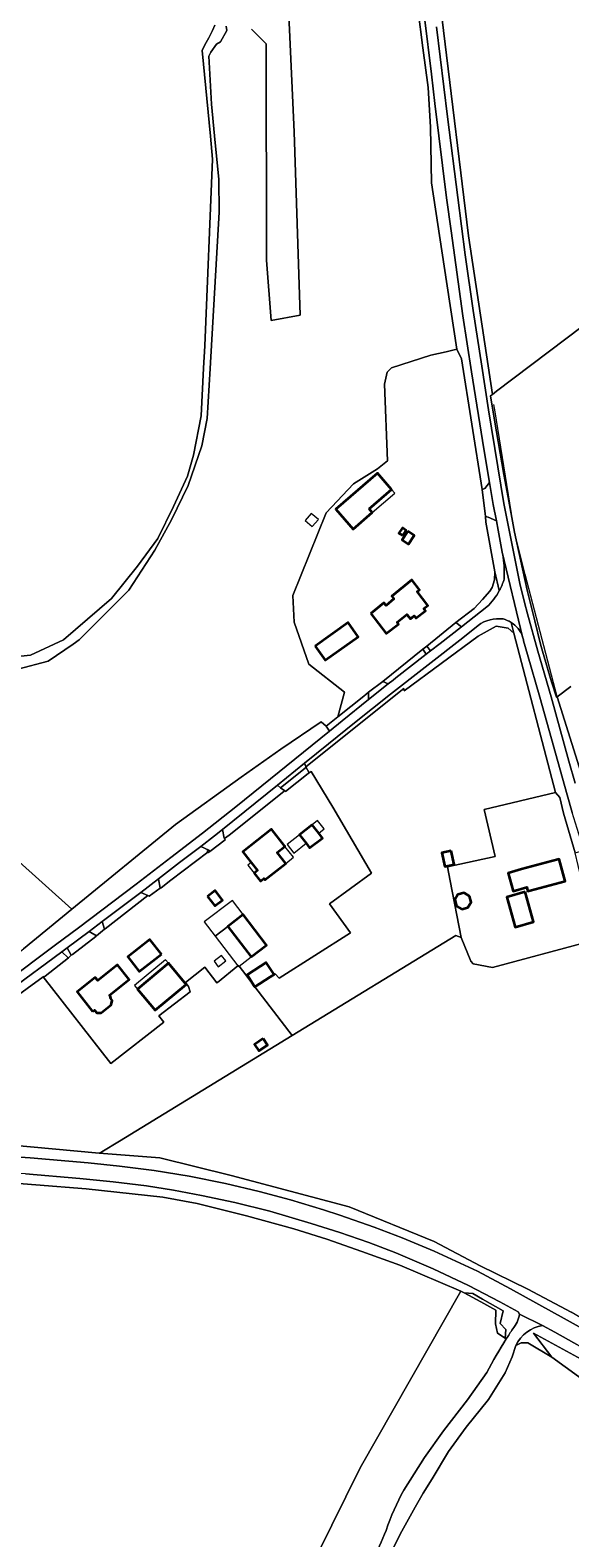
# Model space of a CAD drawing. Header units: metres. Extents: x 200176 to 205485, y 394066 to 399855.
# Tile 96 of 230: x 202883 to 203056, y 397130 to 397611. Entities that reach past the tile are written whole.
import ezdxf
from ezdxf.enums import TextEntityAlignment as Align

# ---------------------------------------------------------------- set-up
doc = ezdxf.new("R2010")
doc.units = ezdxf.units.M
for name, color, linetype, lineweight in [('B-WE-GR-BOS_GEMENGD-GV', 40, 'Continuous', 13), ('B-WE-GR-BOS_LOOF-GV', 40, 'Continuous', 13), ('B-WE-GR-GRAS-GV', 60, 'Continuous', 13), ('B-WE-GW-TALUD_KRUIN-G', 90, 'Continuous', 18), ('B-WE-IE-TERREINAFSCHEIDING_KUNSTMATIG_HEKWERK-G', 20, 'IE-TERREINAFSCHEIDING-KUNSTMATIG', 18), ('B-WE-IE-TERREINAFSCHEIDING_KUNSTMATIG_MUUR-GV', 90, 'Continuous', 18), ('B-WE-OG-BEBOUWING-GV', 7, 'Continuous', 35), ('B-WE-OG-BEBOUWING-T18', 10, 'Continuous', 18), ('B-WE-OG-BEBOUWING_LUIFEL-GV', 7, 'Continuous', 18), ('B-WE-OG-BEBOUWING_SCHUUR-GV', 7, 'Continuous', 35), ('B-WE-OG-TERREIN_ERF-GV', 7, 'Continuous', 18), ('B-WE-OG-TOPOGRAFIE-T18', 10, 'Continuous', 18), ('B-WE-OG-WATER-GV', 130, 'Continuous', 18), ('B-WE-OG-WATER_SLOOT-GV', 120, 'Continuous', 18), ('B-WE-OG-WEG-GV', 7, 'Continuous', 18), ('B-WE-VH-VERHARDING_ASFALT-GV', 252, 'Continuous', 18), ('B-WE-VH-VERHARDING_BETONSTRAATSTEEN-GV', 252, 'Continuous', 18), ('B-WE-VH-VERHARDING_FUNDERING_ZAND-GV', 7, 'Continuous', 18), ('B-WE-VH-VERHARDING_HALFVERHARDING_GRIND-GV', 252, 'Continuous', 18), ('B-WE-VH-VERHARDING_STRAATBAKSTEEN-GV', 252, 'Continuous', 18), ('B-WE-VH-VERHARDING_TEGEL-GV', 252, 'Continuous', 18)]:
    doc.layers.add(name, color=color, linetype=linetype, lineweight=lineweight)
doc.styles.add('NLCS-ISO-M20-T18', font='NLCS-ISO.ttf', dxfattribs={"height": 0.036})
doc.linetypes.add('IE-TERREINAFSCHEIDING-KUNSTMATIG', pattern='A,4,[82,NLCS.shx,S=0.75,R=90,X=0,Y=0],4,-2', length=10)

msp = doc.modelspace()

# ---------------------------------------------------------------- linework, layer by layer
at = {"layer": 'B-WE-GR-BOS_GEMENGD-GV', "flags": 128}
for points in [[(203019.689, 397509.538), (203015.608, 397536.069), (203011.578, 397562.609), (203011.232, 397580.395), (203010.499, 397593.015), (203008.729, 397605.755), (203005.607, 397630.928)], [(202965.412, 397627.804), (202967.721, 397578.852), (202969.614, 397520.438), (202960.339, 397518.661), (202958.884, 397537.976), (202958.734, 397606.954), (202954.033, 397611.658)], [(202945.928, 397612.641), (202946.114, 397611.189), (202944.093, 397607.624), (202942.873, 397606.858), (202941.078, 397604.286), (202940.404, 397603.098), (202941.218, 397587.717), (202942.206, 397577.634), (202943.577, 397563.642), (202943.69, 397553.281), (202940.838, 397503.376), (202939.928, 397487.462), (202938.175, 397478.672), (202933.808, 397466.022), (202928.524, 397455.045), (202923.205, 397445.431), (202914.87, 397432.613), (202898.963, 397416.733), (202897.038, 397415.399), (202889.135, 397409.921), (202879.441, 397407.368)], [(202869.177, 397355.36), (202896.685, 397330.833), (202929.807, 397357.868), (202950.706, 397372.994), (202963.455, 397381.868), (202976.283, 397390.626), (202977.887, 397389.205), (202981.656, 397392.189), (202983.7, 397400.075), (202972.377, 397409.038), (202967.64, 397422.425), (202967.209, 397430.957), (202977.876, 397457.31), (202986.628, 397466.584), (202994.332, 397471.357), (202997.477, 397473.949), (202996.551, 397498.376), (202997.393, 397502.171), (202998.773, 397503.567), (203011.308, 397507.609), (203016.181, 397508.73), (203019.689, 397509.538)]]:
    msp.add_lwpolyline(points, dxfattribs=at)
at = {"layer": 'B-WE-GR-BOS_LOOF-GV', "flags": 128}
for points in [[(203061.133, 397320.258), (203031.081, 397312.188), (203024.898, 397313.35), (203024.152, 397314.182), (203021.007, 397321.729), (203019.323, 397322.461), (202966.996, 397290.505), (202911.831, 397256.816), (202906.229, 397253.417), (202905.392, 397252.909), (202924.781, 397251.409), (202947.509, 397245.802), (202985.19, 397235.787), (203012.403, 397224.737), (203027.063, 397216.961), (203042.285, 397209.485), (203056.169, 397202.192)], [(203035.448, 397193.686), (203035.089, 397193.911), (203032.65, 397195.486), (203032.001, 397198.515), (203032.05, 397202.84), (203027.296, 397205.478), (203022.034, 397208.399), (203020.944, 397208.863), (202988.74, 397152.547), (202975.169, 397124.928), (202960.837, 397096.749), (202954.769, 397081.578), (202953.948, 397079.972), (202948.521, 397071.049)], [(203002.68, 397145.402), (203009.32, 397155.846), (203015.327, 397164.271), (203023.091, 397174.259), (203029.24, 397182.985)]]:
    msp.add_lwpolyline(points, dxfattribs=at)
at = {"layer": 'B-WE-GR-BOS_LOOF-GV'}
for points in [[(203029.24, 397182.985, -0.0179266), (203035.448, 397193.686)], [(202997.027, 397132.553, -0.0385751), (203002.68, 397145.402)], [(202986.793, 397113.7, 0.0644305), (202997.027, 397132.553)]]:
    msp.add_lwpolyline(points, format="xyb", dxfattribs=at)
at = {"layer": 'B-WE-GR-GRAS-GV', "flags": 128}
for points in [[(203176.491, 397736.324), (203148.937, 397730.304), (203102.358, 397720.252), (203063.264, 397712.249), (203053.082, 397710.228), (203004.791, 397698.625), (203008.727, 397664.657), (203015.367, 397611.287), (203023.34, 397545.679), (203031.02, 397495.1), (203032.3, 397496.099), (203093.115, 397541.941), (203158.335, 397590.698), (203167.736, 397597.809), (203171.758, 397600.802), (203173.705, 397601.922), (203178.384, 397605.236)], [(202954.033, 397611.658), (202958.734, 397606.954), (202958.884, 397537.976), (202960.339, 397518.661), (202969.614, 397520.438), (202967.721, 397578.852), (202965.412, 397627.804)], [(203093.115, 397541.941), (203032.3, 397496.099), (203031.02, 397495.1), (203030.387, 397494.606), (203031.659, 397486.867), (203034.62, 397469.583), (203036.056, 397462.165), (203038.054, 397451.18), (203042.077, 397432.607), (203044.534, 397422.81), (203046.381, 397415.416), (203047.029, 397413.174), (203049.903, 397403.404), (203051.486, 397398.511), (203051.646, 397398.63), (203056.012, 397401.882)], [(203056.012, 397401.882), (203051.646, 397398.63), (203051.652, 397398.605), (203061.046, 397368.807)], [(202876.558, 397255.611), (202905.392, 397252.909), (202906.229, 397253.417), (202911.831, 397256.816), (202966.996, 397290.505), (202955.131, 397305.994), (202955.115, 397305.983), (202954.986, 397306.183), (202952.184, 397309.841), (202950.079, 397312.594), (202949.879, 397312.855), (202949.728, 397312.733), (202943.161, 397307.426), (202943.006, 397307.318), (202939.146, 397312.273), (202932.937, 397307.436), (202933.933, 397306.158), (202934.435, 397304.441), (202924.458, 397296.803), (202925.635, 397295.266), (202926.023, 397294.759), (202909.099, 397281.574), (202887.478, 397309.205), (202822.124, 397261.711)], [(202975.169, 397124.928), (202988.74, 397152.547), (203020.944, 397208.863), (203001.437, 397217.164), (202989.334, 397221.547), (202978.059, 397225.504), (202967.586, 397228.783), (202952.494, 397232.909), (202936.642, 397236.871), (202925.751, 397238.895), (202901.276, 397241.606), (202852.928, 397245.425)], [(203063.962, 397177.696), (203049.955, 397187.813), (203042.332, 397192.45), (203040.166, 397192.45), (203038.456, 397191.553), (203037.334, 397187.935), (203035.085, 397182.841), (203029.727, 397174.309), (203022.584, 397165.445), (203016.961, 397157.772), (203011.802, 397148.975), (203008.891, 397144.477), (203006.378, 397139.979), (203001.549, 397131.314), (202998.771, 397125.758)]]:
    msp.add_lwpolyline(points, dxfattribs=at)
for points in [[(203016.682, 397344.309), (203031.835, 397347.633), (203028.357, 397362.628), (203051.17, 397368.007), (203037.887, 397418.936), (203036.023, 397420.501), (203032.192, 397421.098), (203026.456, 397417.895), (203002.83, 397400.516), (203002.667, 397401.232), (202971.376, 397376.228), (202972.44, 397374.373), (202973.098, 397374.771), (202980.003, 397363.35), (202992.375, 397342.33), (202978.995, 397332.548), (202985.685, 397323.261), (202962.889, 397308.773), (202961.639, 397310.19), (202961.24, 397309.927), (202959.905, 397309.07), (202955.131, 397305.994), (202966.996, 397290.505), (203019.323, 397322.461), (203021.007, 397321.729), (203017.555, 397339.811)], [(202832.074, 397332.544), (202865.263, 397305.483), (202881.21, 397318.159), (202896.685, 397330.833), (202869.177, 397355.36), (202855.618, 397347.49), (202847.67, 397350.927), (202833.548, 397341.124)], [(203017.848, 397349.45), (203018.817, 397345.043), (203015.837, 397344.387), (203014.867, 397348.795)], [(203059.379, 397187.224), (203044.168, 397195.519), (203049.955, 397187.813), (203063.962, 397177.696), (203068, 397179), (203070.107, 397181.604), (203061.546, 397186.042)]]:
    msp.add_lwpolyline(points, close=True, dxfattribs=at)
at = {"layer": 'B-WE-GW-TALUD_KRUIN-G', "flags": 128}
for points in [[(203022.034, 397208.399), (203027.296, 397205.478), (203032.05, 397202.84), (203032.001, 397198.515), (203032.65, 397195.486), (203035.089, 397193.911)], [(203044.168, 397195.519), (203049.955, 397187.813), (203063.962, 397177.696)]]:
    msp.add_lwpolyline(points, dxfattribs=at)
at = {"layer": 'B-WE-IE-TERREINAFSCHEIDING_KUNSTMATIG_HEKWERK-G', "flags": 128}
for points in [[(203019.689, 397509.538), (203021.122, 397506.421), (203027.716, 397464.72)], [(203031.786, 397490.154), (203031.506, 397491.898)], [(203038.054, 397451.18), (203031.786, 397490.154)], [(203051.646, 397398.63), (203041.476, 397437.609), (203038.054, 397451.18)], [(203037.887, 397418.936), (203036.023, 397420.501), (203032.192, 397421.098), (203026.456, 397417.895), (203002.83, 397400.516)], [(203019.345, 397422.322), (203010.102, 397414.768)], [(203051.17, 397368.007), (203037.887, 397418.936)], [(203008.807, 397413.812), (202995.964, 397403.454)], [(202971.376, 397376.228), (203002.667, 397401.232), (203002.83, 397400.516)], [(202989.941, 397398.748), (202981.656, 397392.189)], [(202971.28, 397376.158), (202971.277, 397376.149)], [(202971.376, 397376.228), (202971.28, 397376.158)], [(203053.718, 397361.481), (203057.408, 397348.784)], [(202940.112, 397349.052), (202928.291, 397340.018)], [(202865.263, 397305.483), (202881.21, 397318.159), (202896.685, 397330.833)], [(202852.928, 397245.425), (202901.276, 397241.606), (202925.751, 397238.895)]]:
    msp.add_lwpolyline(points, dxfattribs=at)
at = {"layer": 'B-WE-IE-TERREINAFSCHEIDING_KUNSTMATIG_MUUR-GV', "flags": 128}
msp.add_lwpolyline([(202940.387, 397349.672), (202939.917, 397349.297), (202940.112, 397349.052), (202940.292, 397348.827), (202940.762, 397349.202)], close=True, dxfattribs=at)
at = {"layer": 'B-WE-OG-BEBOUWING-GV', "flags": 128}
for points in [[(202991.648, 397458.566), (202998.813, 397464.787), (202994.322, 397469.992), (202980.952, 397458.457), (202986.483, 397452.102), (202992.615, 397457.439)], [(203003.97, 397451.41), (203002.205, 397448.652), (203004.249, 397447.345), (203006.013, 397450.103)], [(202992.175, 397425.133), (202997.045, 397418.772), (203001.033, 397421.825), (203000.547, 397422.46), (203003.701, 397424.875), (203004.789, 397423.448), (203006.028, 397424.393), (203006.574, 397423.682), (203009.679, 397426.065), (203009.142, 397426.766), (203010.376, 397427.706), (203006.972, 397432.172), (203007.684, 397432.714), (203005.235, 397435.928), (202998.878, 397430.686), (202999.557, 397429.862), (202997.021, 397427.771), (202996.354, 397428.579)], [(202974.374, 397414.777), (202977.593, 397410.237), (202988.165, 397417.739), (202984.95, 397422.283)], [(202954.901, 397342.335), (202956.905, 397339.765), (202957.982, 397340.604), (202958.352, 397340.139), (202964.974, 397345.401), (202962.218, 397348.871), (202964.713, 397350.853), (202964.574, 397351.028), (202960.447, 397356.324), (202951.261, 397349.165), (202952.798, 397347.193), (202953.958, 397345.733), (202955.978, 397343.191)], [(202973.374, 397357.769), (202969.364, 397354.565), (202971.523, 397351.862), (202972.593, 397350.398), (202976.734, 397353.423), (202975.535, 397355.065)], [(203017.848, 397349.45), (203014.867, 397348.795), (203015.837, 397344.387), (203018.817, 397345.043)], [(203043.044, 397336.746), (203054.218, 397339.772), (203052.32, 397346.779), (203049.907, 397346.126), (203040.313, 397343.527), (203036.044, 397342.303), (203037.684, 397336.581), (203041.953, 397337.805), (203042.263, 397336.725), (203042.316, 397336.538)], [(202940.013, 397334.891), (202942.323, 397331.843), (202944.769, 397333.697), (202942.459, 397336.745)], [(203041.481, 397336.298), (203035.568, 397334.629), (203038.261, 397325.081), (203044.174, 397326.748)], [(203023.667, 397334.982), (203021.939, 397335.987), (203020.007, 397335.474), (203019.003, 397333.746), (203019.515, 397331.814), (203021.243, 397330.81), (203023.175, 397331.322), (203024.179, 397333.05)], [(202953.948, 397315.569), (202958.838, 397319.33), (202951.334, 397329.086), (202946.444, 397325.325)], [(202925.291, 397316.498), (202921.605, 397321.179), (202914.55, 397315.625), (202918.201, 397310.916)], [(202903.297, 397298.14), (202903.915, 397298.631), (202904.614, 397297.751), (202905.997, 397297.693), (202909.254, 397300.301), (202909.56, 397301.71), (202908.873, 397302.574), (202909.121, 397302.771), (202908.627, 397303.378), (202914.95, 397308.356), (202911.264, 397313.037), (202904.91, 397308.034), (202904.141, 397309.006), (202898.335, 397304.415)], [(202933.145, 397306.777), (202927.481, 397313.554), (202917.643, 397305.332), (202923.307, 397298.555)], [(202955.131, 397305.994), (202959.905, 397309.07), (202961.24, 397309.927), (202958.751, 397313.802), (202952.962, 397310.071), (202952.622, 397309.852), (202954.986, 397306.183), (202955.115, 397305.983)]]:
    msp.add_lwpolyline(points, close=True, dxfattribs=at)
at = {"layer": 'B-WE-OG-BEBOUWING_LUIFEL-GV', "flags": 128}
for points in [[(202992.615, 397457.439), (202999.805, 397463.558), (202998.813, 397464.787), (202991.648, 397458.566)], [(202971.178, 397454.819), (202973.416, 397452.893), (202975.393, 397455.19), (202973.155, 397457.116)], [(202973.374, 397357.769), (202975.535, 397355.065), (202977.279, 397356.458), (202975.119, 397359.163)], [(202967.47, 397347.384), (202964.713, 397350.853), (202962.218, 397348.871), (202964.974, 397345.401)], [(202967.599, 397348.728), (202971.523, 397351.862), (202969.364, 397354.565), (202965.44, 397351.431)], [(202955.978, 397343.191), (202953.958, 397345.733), (202952.897, 397344.906), (202954.901, 397342.335)], [(202951.334, 397329.086), (202947.999, 397333.632), (202938.971, 397326.747), (202942.422, 397322.232), (202946.444, 397325.325)], [(202946.444, 397325.325), (202942.422, 397322.232), (202949.728, 397312.733), (202949.926, 397312.476), (202950.079, 397312.594), (202953.948, 397315.569)], [(202917.643, 397305.332), (202927.481, 397313.554), (202926.547, 397314.672), (202916.709, 397306.45)], [(202943.439, 397312.458), (202945.821, 397314.29), (202944.493, 397316.016), (202942.111, 397314.184)]]:
    msp.add_lwpolyline(points, close=True, dxfattribs=at)
at = {"layer": 'B-WE-OG-BEBOUWING_SCHUUR-GV', "flags": 128}
for points in [[(203002.418, 397450.021), (203003.499, 397451.711), (203002.231, 397452.522), (203001.15, 397450.832)], [(202957.731, 397289.504), (202955.008, 397287.642), (202956.432, 397285.561), (202959.154, 397287.423)]]:
    msp.add_lwpolyline(points, close=True, dxfattribs=at)
at = {"layer": 'B-WE-OG-TERREIN_ERF-GV', "flags": 128}
for points in [[(203028.829, 397456.116), (203027.716, 397464.72), (203021.122, 397506.421), (203019.689, 397509.538), (203016.181, 397508.73), (203011.308, 397507.609), (202998.773, 397503.567), (202997.393, 397502.171), (202996.551, 397498.376), (202997.477, 397473.949), (202994.332, 397471.357), (202986.628, 397466.584), (202977.876, 397457.31), (202967.209, 397430.957), (202967.64, 397422.425), (202972.377, 397409.038), (202983.7, 397400.075), (202981.656, 397392.189), (202989.941, 397398.748), (202991.443, 397400.018), (202995.964, 397403.454), (203008.807, 397413.812), (203010.102, 397414.768), (203019.345, 397422.322), (203025.184, 397426.816), (203027.835, 397429.606), (203030.23, 397432.326), (203030.917, 397433.466), (203031.707, 397435.897), (203031.818, 397438.444), (203028.899, 397454.363)], [(202998.813, 397464.787), (202991.648, 397458.566), (202992.615, 397457.439), (202986.483, 397452.102), (202980.952, 397458.457), (202994.322, 397469.992)], [(203003.97, 397451.41), (203006.013, 397450.103), (203004.249, 397447.345), (203002.205, 397448.652)], [(203005.235, 397435.928), (203007.684, 397432.714), (203006.972, 397432.172), (203010.376, 397427.706), (203009.142, 397426.766), (203009.679, 397426.065), (203006.574, 397423.682), (203006.028, 397424.393), (203004.789, 397423.448), (203003.701, 397424.875), (203000.547, 397422.46), (203001.033, 397421.825), (202997.045, 397418.772), (202992.175, 397425.133), (202996.354, 397428.579), (202997.021, 397427.771), (202999.557, 397429.862), (202998.878, 397430.686)], [(202974.374, 397414.777), (202984.95, 397422.283), (202988.165, 397417.739), (202977.593, 397410.237)], [(202945.679, 397352.9), (202940.762, 397349.202), (202940.292, 397348.827), (202940.112, 397349.052), (202928.291, 397340.018), (202925.186, 397337.604), (202924.824, 397337.475), (202921.391, 397334.944), (202920.965, 397335.124), (202907.304, 397324.555), (202907.099, 397324.397), (202904.537, 397322.283), (202904.279, 397322.083), (202896.845, 397316.326), (202896.421, 397316.081), (202896.309, 397316), (202895.607, 397315.271), (202888.127, 397309.46), (202887.776, 397309.207), (202887.668, 397309.343), (202887.478, 397309.205), (202909.099, 397281.574), (202926.023, 397294.759), (202925.635, 397295.266), (202924.458, 397296.803), (202934.435, 397304.441), (202933.933, 397306.158), (202932.937, 397307.436), (202939.146, 397312.273), (202943.006, 397307.318), (202943.161, 397307.426), (202949.728, 397312.733), (202949.879, 397312.855), (202950.079, 397312.594), (202952.184, 397309.841), (202954.986, 397306.183), (202952.622, 397309.852), (202952.962, 397310.071), (202958.751, 397313.802), (202961.24, 397309.927), (202961.639, 397310.19), (202962.889, 397308.773), (202985.685, 397323.261), (202978.995, 397332.548), (202992.375, 397342.33), (202980.003, 397363.35), (202973.098, 397374.771), (202972.44, 397374.373), (202972.134, 397374.132), (202964.882, 397368.396), (202964.65, 397368.56), (202964.371, 397368.34), (202946.938, 397354.412), (202945.425, 397353.318)], [(203059.536, 397340.343), (203059.403, 397340.673), (203057.408, 397348.784), (203053.718, 397361.481), (203052.511, 397366.408), (203051.17, 397368.007), (203028.357, 397362.628), (203031.835, 397347.633), (203016.682, 397344.309), (203017.555, 397339.811), (203021.007, 397321.729), (203024.152, 397314.182), (203024.898, 397313.35), (203031.081, 397312.188), (203061.133, 397320.258), (203069.432, 397320.253), (203067.396, 397324.169), (203062.384, 397334.5), (203061.936, 397335.427), (203061.559, 397335.32)], [(202957.982, 397340.604), (202956.905, 397339.765), (202954.901, 397342.335), (202955.978, 397343.191), (202953.958, 397345.733), (202952.798, 397347.193), (202951.261, 397349.165), (202960.447, 397356.324), (202964.574, 397351.028), (202964.713, 397350.853), (202962.218, 397348.871), (202964.974, 397345.401), (202958.352, 397340.139)], [(202969.364, 397354.565), (202973.374, 397357.769), (202975.535, 397355.065), (202976.734, 397353.423), (202972.593, 397350.398), (202971.523, 397351.862)], [(203049.907, 397346.126), (203052.32, 397346.779), (203054.218, 397339.772), (203043.044, 397336.746), (203042.316, 397336.538), (203042.263, 397336.725), (203041.953, 397337.805), (203037.684, 397336.581), (203036.044, 397342.303), (203040.313, 397343.527)], [(202940.013, 397334.891), (202942.459, 397336.745), (202944.769, 397333.697), (202942.323, 397331.843)], [(203041.481, 397336.298), (203044.174, 397326.748), (203038.261, 397325.081), (203035.568, 397334.629)], [(203023.667, 397334.982), (203024.179, 397333.05), (203023.175, 397331.322), (203021.243, 397330.81), (203019.515, 397331.814), (203019.003, 397333.746), (203020.007, 397335.474), (203021.939, 397335.987)], [(202953.948, 397315.569), (202946.444, 397325.325), (202951.334, 397329.086), (202958.838, 397319.33)], [(202914.55, 397315.625), (202921.605, 397321.179), (202925.291, 397316.498), (202918.201, 397310.916)], [(202903.915, 397298.631), (202903.297, 397298.14), (202898.335, 397304.415), (202904.141, 397309.006), (202904.91, 397308.034), (202911.264, 397313.037), (202914.95, 397308.356), (202908.627, 397303.378), (202909.121, 397302.771), (202908.873, 397302.574), (202909.56, 397301.71), (202909.254, 397300.301), (202905.997, 397297.693), (202904.614, 397297.751)], [(202933.145, 397306.777), (202923.307, 397298.555), (202917.643, 397305.332), (202927.481, 397313.554)]]:
    msp.add_lwpolyline(points, close=True, dxfattribs=at)
at = {"layer": 'B-WE-OG-WATER-GV', "flags": 128}
msp.add_lwpolyline([(202874.277, 397410.96), (202883.409, 397411.864), (202894.033, 397416.768), (202909.301, 397429.996), (202917.651, 397440.268), (202924.082, 397449.153), (202929.116, 397459.364), (202933.547, 397468.994), (202935.56, 397475.707), (202937.911, 397488.215), (202938.746, 397503.496), (202939.133, 397510.57), (202941.603, 397570.196), (202940.897, 397577.506), (202938.257, 397604.84), (202939.183, 397606.67), (202940.434, 397608.877), (202941.564, 397611.265), (202942.309, 397612.974)], dxfattribs=at)
at = {"layer": 'B-WE-OG-WATER_SLOOT-GV', "flags": 128}
for points in [[(202942.309, 397612.974), (202941.564, 397611.265), (202940.434, 397608.877), (202939.183, 397606.67), (202938.257, 397604.84), (202940.897, 397577.506), (202941.603, 397570.196), (202939.133, 397510.57), (202938.746, 397503.496), (202937.911, 397488.215), (202935.56, 397475.707), (202933.547, 397468.994), (202929.116, 397459.364), (202924.082, 397449.153), (202917.651, 397440.268), (202909.301, 397429.996), (202894.033, 397416.768), (202883.409, 397411.864), (202874.277, 397410.96)], [(202879.441, 397407.368), (202889.135, 397409.921), (202897.038, 397415.399), (202898.963, 397416.733), (202914.87, 397432.613), (202923.205, 397445.431), (202928.524, 397455.045), (202933.808, 397466.022), (202938.175, 397478.672), (202939.928, 397487.462), (202940.838, 397503.376), (202943.69, 397553.281), (202943.577, 397563.642), (202942.206, 397577.634), (202941.218, 397587.717), (202940.404, 397603.098), (202941.078, 397604.286), (202942.873, 397606.858), (202944.093, 397607.624), (202946.114, 397611.189), (202945.928, 397612.641)]]:
    msp.add_lwpolyline(points, dxfattribs=at)
at = {"layer": 'B-WE-OG-WEG-GV', "flags": 128}
for points in [[(202956.002, 397705.935), (202954.373, 397706.804), (202963.147, 397696.414), (202973.767, 397702.224), (202981.596, 397693.782), (202993.628, 397674.713), (203000.463, 397660.114), (203001.386, 397653.066), (203004.678, 397645.213), (203005.607, 397630.928), (203008.729, 397605.755), (203010.499, 397593.015), (203011.232, 397580.395), (203011.578, 397562.609)], [(203073.887, 397334.346), (203073.559, 397334.994), (203067.781, 397348.147), (203067.577, 397348.63), (203067.388, 397349.908), (203061.046, 397368.807), (203051.652, 397398.605), (203051.646, 397398.63), (203051.486, 397398.511), (203049.903, 397403.404), (203047.029, 397413.174), (203046.381, 397415.416), (203044.534, 397422.81), (203042.077, 397432.607), (203038.054, 397451.18), (203036.056, 397462.165), (203034.62, 397469.583), (203031.659, 397486.867), (203030.387, 397494.606), (203031.02, 397495.1), (203023.34, 397545.679), (203015.367, 397611.287), (203008.727, 397664.657)], [(203011.578, 397562.609), (203015.608, 397536.069), (203019.689, 397509.538), (203021.122, 397506.421), (203027.716, 397464.72), (203028.632, 397465.019), (203030.093, 397467.002), (203028.278, 397477.75), (203024.343, 397502.326), (203021.573, 397520.169), (203017.806, 397547.331), (203016.388, 397557.838), (203012.657, 397587.952), (203011.577, 397597.293), (203009.302, 397615.345)], [(203013.19, 397612.365), (203016.697, 397583.636), (203019.905, 397557.964), (203022.332, 397539.621), (203024.829, 397521.865), (203027.611, 397504.091), (203029.747, 397490.2), (203032.744, 397472.006), (203034.704, 397460.335), (203037.719, 397444.896), (203039.754, 397434.703), (203041.297, 397428.679), (203042.195, 397425.025), (203045.469, 397413.127), (203049.733, 397398.543), (203055.431, 397378.046), (203057.489, 397371.023)], [(203034.132, 397444.754), (203032.861, 397451.758), (203032.279, 397454.781), (203029.698, 397455.948), (203028.829, 397456.116), (203028.899, 397454.363), (203031.818, 397438.444), (203033.214, 397432.484)], [(203033.214, 397432.484), (203031.818, 397438.444), (203031.707, 397435.897), (203030.917, 397433.466), (203030.23, 397432.326), (203027.835, 397429.606), (203025.184, 397426.816), (203019.345, 397422.322), (203021.123, 397420.966)], [(203034.769, 397436.158), (203034.77, 397437.771)], [(203021.123, 397420.966), (203029.262, 397427.301)], [(203026.445, 397421.378), (203021.523, 397417.46), (202998.471, 397399.433), (202986.931, 397390.268), (202978.601, 397383.601), (202971.023, 397377.451), (202971.354, 397376.389), (202971.28, 397376.158), (202971.376, 397376.228)], [(202971.376, 397376.228), (203002.667, 397401.232), (203002.83, 397400.516), (203026.456, 397417.895), (203032.192, 397421.098), (203036.023, 397420.501), (203037.887, 397418.936), (203036.988, 397422.351)], [(203036.988, 397422.351), (203037.887, 397418.936), (203051.17, 397368.007)], [(203051.17, 397368.007), (203052.511, 397366.408), (203053.718, 397361.481), (203057.408, 397348.784), (203060.466, 397349.648), (203058.612, 397354.906), (203056.521, 397361.626), (203054.912, 397367.328), (203046.124, 397398.471), (203042.185, 397412.07), (203040.972, 397416.467)], [(202875.122, 397307.225), (202891.42, 397319.432), (202898.738, 397324.862), (202917.178, 397338.816), (202928.287, 397347.296), (202938.342, 397355.022), (202949.033, 397363.522), (202978.91, 397387.665), (202977.887, 397389.205), (202976.283, 397390.626), (202963.455, 397381.868), (202950.706, 397372.994), (202929.807, 397357.868), (202896.685, 397330.833), (202881.21, 397318.159)], [(202895.607, 397315.271), (202895.524, 397315.38), (202895.421, 397315.325), (202893.415, 397317.187), (202876.751, 397304.848), (202857.35, 397290.626), (202842.936, 397280.233), (202831.997, 397272.351), (202826.968, 397268.661), (202821.729, 397264.817), (202821.631, 397264.745), (202819.481, 397263.201)], [(202818.922, 397261.778), (202819.471, 397259.906), (202821.505, 397259.737), (202821.654, 397261.37), (202822.124, 397261.711), (202887.478, 397309.205), (202887.668, 397309.343), (202887.776, 397309.207), (202888.127, 397309.46), (202895.607, 397315.271)], [(203121.194, 397179.631), (203120.097, 397182.842), (203117.168, 397181.842), (203113.339, 397181.032), (203107.731, 397181.064), (203102.652, 397181.147), (203096.957, 397181.876), (203091.756, 397183.573), (203085.884, 397186.051), (203079.946, 397188.226), (203056.169, 397202.192), (203042.285, 397209.485), (203027.063, 397216.961), (203012.403, 397224.737), (202985.19, 397235.787), (202947.509, 397245.802), (202924.781, 397251.409), (202905.392, 397252.909), (202876.558, 397255.611), (202822.794, 397259.641), (202821.505, 397259.737), (202819.471, 397259.906), (202819.687, 397259.172)], [(202824.166, 397255.592), (202827.965, 397255.349), (202828.001, 397255.346), (202834.033, 397254.916), (202846.433, 397254.032), (202874.007, 397252.051), (202883.358, 397251.407), (202901.81, 397249.895), (202911.837, 397248.828), (202922.938, 397247.408), (202934.096, 397245.589), (202945.735, 397243.247), (202956.524, 397240.721), (202966.459, 397238.041), (202977.029, 397234.831), (202982.234, 397233.173), (202993.269, 397229.358), (203002.155, 397225.921), (203012.4, 397221.638), (203026.189, 397215.242), (203036.827, 397209.663), (203053.922, 397200.209), (203067.326, 397192.724)], [(203039.643, 397201.567), (203039.214, 397202.305), (203033.333, 397205.504), (203023.339, 397210.727), (203012.089, 397215.994), (203000.118, 397221.083), (202991.511, 397224.413), (202982.286, 397227.618), (202973.074, 397230.536), (202959.858, 397234.394), (202948.743, 397237.207), (202938.117, 397239.411), (202929.081, 397241.127), (202920.445, 397242.48), (202909.844, 397243.765), (202899.225, 397244.845), (202881.89, 397246.3), (202867.091, 397247.45), (202837.965, 397249.512), (202833.601, 397249.859), (202827.744, 397250.325), (202827.566, 397250.339), (202810.614, 397251.688)], [(202822.397, 397247.287), (202823.9, 397247.163), (202852.928, 397245.425), (202901.276, 397241.606), (202925.751, 397238.895), (202936.642, 397236.871), (202952.494, 397232.909), (202967.586, 397228.783), (202978.059, 397225.504), (202989.334, 397221.547), (203001.437, 397217.164), (203020.944, 397208.863), (203022.034, 397208.399), (203024.715, 397208.109), (203027.799, 397206.385), (203034.467, 397202.657), (203033.481, 397198.62), (203035.265, 397196.625), (203035.089, 397193.911), (203035.448, 397193.686)], [(203075.482, 397181.878), (203065.801, 397187.477), (203050.947, 397195.844), (203047.035, 397197.983)], [(203038.456, 397191.553), (203040.166, 397192.45), (203042.332, 397192.45), (203049.955, 397187.813), (203044.168, 397195.519), (203059.379, 397187.224), (203061.546, 397186.042), (203070.107, 397181.604), (203074.787, 397179.178), (203082.092, 397174.67), (203087.225, 397171.502), (203098.13, 397163.889), (203111.615, 397163.658), (203111.527, 397164.142), (203104.638, 397169.986), (203104.653, 397170.557), (203104.655, 397171.157), (203103.681, 397171.217), (203103.685, 397171.38)]]:
    msp.add_lwpolyline(points, dxfattribs=at)
at = {"layer": 'B-WE-OG-WEG-GV'}
for points in [[(203034.77, 397437.771, 0.0587081), (203034.132, 397444.754)], [(203029.262, 397427.301, 0.0783729), (203033.214, 397432.484)], [(203033.214, 397432.484, 0.0476254), (203034.769, 397436.158)], [(203034.454, 397423.422, 0.1940437), (203026.445, 397421.378)], [(203036.988, 397422.351, 0.0785167), (203034.454, 397423.422)], [(203040.666, 397417.731, 0.1723943), (203036.988, 397422.351)], [(203040.972, 397416.467, 0.0253623), (203040.666, 397417.731)], [(203037.478, 397196.837, 0.1468959), (203039.643, 397201.567)], [(203035.448, 397193.686, -0.0056263), (203037.478, 397196.837)], [(203047.035, 397197.983, 0.2412603), (203038.456, 397191.553)]]:
    msp.add_lwpolyline(points, format="xyb", dxfattribs=at)
at = {"layer": 'B-WE-OG-WEG-GV', "flags": 128}
for points in [[(202964.65, 397368.56), (202963.318, 397369.497), (202962.316, 397370.418), (202944.802, 397356.292), (202945.301, 397353.523), (202945.425, 397353.318), (202946.938, 397354.412), (202964.371, 397368.34)], [(202925.186, 397337.604), (202928.291, 397340.018), (202940.112, 397349.052), (202939.917, 397349.297), (202940.387, 397349.672), (202937.847, 397350.844), (202931.074, 397345.698), (202924.332, 397340.521), (202924.824, 397337.475)], [(202920.965, 397335.124), (202918.647, 397336.1), (202906.352, 397326.863), (202907.099, 397324.397), (202907.304, 397324.555)], [(202904.537, 397322.283), (202902.227, 397323.712), (202895.138, 397318.463), (202896.421, 397316.081), (202896.845, 397316.326), (202904.279, 397322.083)], [(203027.296, 397205.478), (203032.05, 397202.84), (203032.001, 397198.515), (203032.65, 397195.486), (203035.089, 397193.911), (203035.265, 397196.625), (203033.481, 397198.62), (203034.467, 397202.657), (203027.799, 397206.385), (203024.715, 397208.109), (203022.034, 397208.399)]]:
    msp.add_lwpolyline(points, close=True, dxfattribs=at)
at = {"layer": 'B-WE-VH-VERHARDING_ASFALT-GV', "flags": 128}
for points in [[(202990.721, 397683.219), (202993.058, 397679.177), (202998.45, 397668.757), (202999.245, 397667.072), (203000, 397665.355), (203001.15, 397662.471), (203002.174, 397659.539), (203003.254, 397656.638), (203004.445, 397651.232), (203005.497, 397645.798), (203007.265, 397631.915), (203009.302, 397615.345), (203011.577, 397597.293), (203012.657, 397587.952), (203016.388, 397557.838), (203017.806, 397547.331), (203021.573, 397520.169), (203024.343, 397502.326), (203028.278, 397477.75), (203030.093, 397467.002)], [(203057.489, 397371.023), (203055.431, 397378.046), (203049.733, 397398.543), (203045.469, 397413.127), (203042.195, 397425.025), (203041.297, 397428.679), (203039.754, 397434.703), (203037.719, 397444.896), (203034.704, 397460.335), (203032.744, 397472.006), (203029.747, 397490.2), (203027.611, 397504.091), (203024.829, 397521.865), (203022.332, 397539.621), (203019.905, 397557.964), (203016.697, 397583.636), (203013.19, 397612.365)], [(203030.093, 397467.002), (203031.286, 397459.94), (203032.279, 397454.781), (203032.861, 397451.758), (203034.132, 397444.754), (203040.666, 397417.731)], [(203040.666, 397417.731), (203034.132, 397444.754)], [(203034.77, 397437.771), (203034.769, 397436.158)], [(203029.262, 397427.301), (203021.123, 397420.966), (203014.295, 397415.652), (203011.196, 397413.226), (203009.886, 397412.201), (203000.192, 397404.612), (202999.335, 397403.928), (202997.737, 397402.699), (202991.461, 397397.749), (202982.983, 397390.956), (202978.91, 397387.665), (202949.033, 397363.522), (202938.342, 397355.022), (202928.287, 397347.296), (202917.178, 397338.816), (202898.738, 397324.862), (202891.42, 397319.432), (202875.122, 397307.225)], [(202937.847, 397350.844), (202942.18, 397354.177), (202944.802, 397356.292), (202962.316, 397370.418), (202971.023, 397377.451), (202978.601, 397383.601), (202986.931, 397390.268), (202998.471, 397399.433), (203021.523, 397417.46), (203026.445, 397421.378)], [(203040.972, 397416.467), (203042.185, 397412.07), (203046.124, 397398.471), (203054.912, 397367.328), (203056.521, 397361.626)], [(202876.751, 397304.848), (202893.415, 397317.187), (202895.138, 397318.463), (202902.227, 397323.712), (202906.352, 397326.863), (202918.647, 397336.1), (202924.332, 397340.521), (202931.074, 397345.698), (202937.847, 397350.844)], [(203067.326, 397192.724), (203053.922, 397200.209), (203036.827, 397209.663), (203026.189, 397215.242), (203012.4, 397221.638), (203002.155, 397225.921), (202993.269, 397229.358), (202982.234, 397233.173), (202977.029, 397234.831), (202966.459, 397238.041), (202956.524, 397240.721), (202945.735, 397243.247), (202934.096, 397245.589), (202922.938, 397247.408), (202911.837, 397248.828), (202901.81, 397249.895), (202883.358, 397251.407), (202874.007, 397252.051)], [(202881.89, 397246.3), (202899.225, 397244.845), (202909.844, 397243.765), (202920.445, 397242.48), (202929.081, 397241.127), (202938.117, 397239.411), (202948.743, 397237.207), (202959.858, 397234.394), (202973.074, 397230.536), (202982.286, 397227.618), (202991.511, 397224.413), (203000.118, 397221.083), (203012.089, 397215.994), (203023.339, 397210.727), (203033.333, 397205.504), (203039.214, 397202.305), (203039.643, 397201.567), (203047.035, 397197.983)], [(203047.035, 397197.983), (203050.947, 397195.844), (203065.801, 397187.477), (203075.482, 397181.878), (203078.412, 397180.216), (203081.415, 397178.439), (203082.211, 397179.711)]]:
    msp.add_lwpolyline(points, dxfattribs=at)
at = {"layer": 'B-WE-VH-VERHARDING_ASFALT-GV'}
for points in [[(203034.132, 397444.754, -0.0587081), (203034.77, 397437.771)], [(203033.214, 397432.484, -0.0783729), (203029.262, 397427.301)], [(203034.769, 397436.158, -0.0476254), (203033.214, 397432.484)], [(203026.445, 397421.378, -0.1940437), (203034.454, 397423.422)], [(203034.454, 397423.422, -0.0785167), (203036.988, 397422.351)], [(203036.988, 397422.351, -0.1723943), (203040.666, 397417.731)], [(203040.666, 397417.731, -0.0253623), (203040.972, 397416.467)]]:
    msp.add_lwpolyline(points, format="xyb", dxfattribs=at)
at = {"layer": 'B-WE-VH-VERHARDING_BETONSTRAATSTEEN-GV', "flags": 128}
for points in [[(202962.316, 397370.418), (202963.318, 397369.497), (202971.169, 397375.814), (202971.277, 397376.149), (202971.28, 397376.158), (202971.354, 397376.389), (202971.023, 397377.451)], [(202920.965, 397335.124), (202921.391, 397334.944), (202924.824, 397337.475), (202924.332, 397340.521), (202918.647, 397336.1)], [(202906.352, 397326.863), (202902.227, 397323.712), (202904.537, 397322.283), (202907.099, 397324.397)], [(202896.421, 397316.081), (202895.138, 397318.463), (202893.415, 397317.187), (202895.421, 397315.325), (202895.524, 397315.38), (202895.607, 397315.271), (202896.309, 397316)]]:
    msp.add_lwpolyline(points, close=True, dxfattribs=at)
at = {"layer": 'B-WE-VH-VERHARDING_FUNDERING_ZAND-GV'}
for points in [[(203039.643, 397201.567, -0.1468959), (203037.478, 397196.837)], [(203037.478, 397196.837, 0.0056263), (203035.448, 397193.686)], [(203038.456, 397191.553, -0.2412603), (203047.035, 397197.983)], [(203035.448, 397193.686, 0.0179266), (203029.24, 397182.985)], [(203002.68, 397145.402, 0.0385751), (202997.027, 397132.553)], [(202997.027, 397132.553, -0.0644305), (202986.793, 397113.7)]]:
    msp.add_lwpolyline(points, format="xyb", dxfattribs=at)
at = {"layer": 'B-WE-VH-VERHARDING_FUNDERING_ZAND-GV', "flags": 128}
for points in [[(203047.035, 397197.983), (203039.643, 397201.567)], [(202995.975, 397122.052), (202998.771, 397125.758), (203001.549, 397131.314), (203006.378, 397139.979), (203008.891, 397144.477), (203011.802, 397148.975), (203016.961, 397157.772), (203022.584, 397165.445), (203029.727, 397174.309), (203035.085, 397182.841), (203037.334, 397187.935), (203038.456, 397191.553)], [(203029.24, 397182.985), (203023.091, 397174.259), (203015.327, 397164.271), (203009.32, 397155.846), (203002.68, 397145.402)]]:
    msp.add_lwpolyline(points, dxfattribs=at)
at = {"layer": 'B-WE-VH-VERHARDING_HALFVERHARDING_GRIND-GV', "flags": 128}
msp.add_lwpolyline([(202972.134, 397374.132), (202972.44, 397374.373), (202971.376, 397376.228), (202971.28, 397376.158), (202971.277, 397376.149), (202971.169, 397375.814), (202963.318, 397369.497), (202964.65, 397368.56), (202964.882, 397368.396)], close=True, dxfattribs=at)
at = {"layer": 'B-WE-VH-VERHARDING_STRAATBAKSTEEN-GV', "flags": 128}
for points in [[(203011.196, 397413.226), (203014.295, 397415.652), (203021.123, 397420.966), (203019.345, 397422.322), (203010.102, 397414.768)], [(202999.335, 397403.928), (203000.192, 397404.612), (203009.886, 397412.201), (203008.807, 397413.812), (202995.964, 397403.454), (202997.737, 397402.699)], [(203009.886, 397412.201), (203011.196, 397413.226), (203010.102, 397414.768), (203008.807, 397413.812)], [(202991.461, 397397.749), (202997.737, 397402.699), (202995.964, 397403.454), (202991.443, 397400.018)], [(202978.91, 397387.665), (202982.983, 397390.956), (202991.461, 397397.749), (202991.443, 397400.018), (202989.941, 397398.748), (202981.656, 397392.189), (202977.887, 397389.205)], [(202940.387, 397349.672), (202940.762, 397349.202), (202945.679, 397352.9), (202945.425, 397353.318), (202945.301, 397353.523), (202944.802, 397356.292), (202942.18, 397354.177), (202937.847, 397350.844)]]:
    msp.add_lwpolyline(points, close=True, dxfattribs=at)
at = {"layer": 'B-WE-VH-VERHARDING_TEGEL-GV', "flags": 128}
msp.add_lwpolyline([(203027.716, 397464.72), (203028.829, 397456.116), (203029.698, 397455.948), (203032.279, 397454.781), (203031.286, 397459.94), (203030.093, 397467.002), (203028.632, 397465.019)], close=True, dxfattribs=at)

# ---------------------------------------------------------------- texts
at = {"layer": 'B-WE-OG-BEBOUWING-T18', "style": 'NLCS-ISO-M20-T18'}
for s, rotation, p in [('3', 37.4, (203000.35, 397427.347)), ('4', 37.9, (202958.452, 397349.698)), ('2', 15.1, (203049.454, 397342.06)), ('5', 38.2, (202920.552, 397315.259)), ('5', 38.2, (202910.135, 397307.13))]:
    msp.add_text(s, height=0.036, rotation=rotation, dxfattribs=at).set_placement(p, align=Align.MIDDLE)
at = {"layer": 'B-WE-OG-TOPOGRAFIE-T18', "style": 'NLCS-ISO-M20-T18'}
for rotation, p in [(276.9, (203014.694, 397581.97)), (39.1, (202928.14, 397344.864)), (340.5, (202983.313, 397229.665))]:
    msp.add_text("'t Leuken", height=0.036, rotation=rotation, dxfattribs=at).set_placement(p, align=Align.MIDDLE)

doc.saveas('drawing.dxf')
